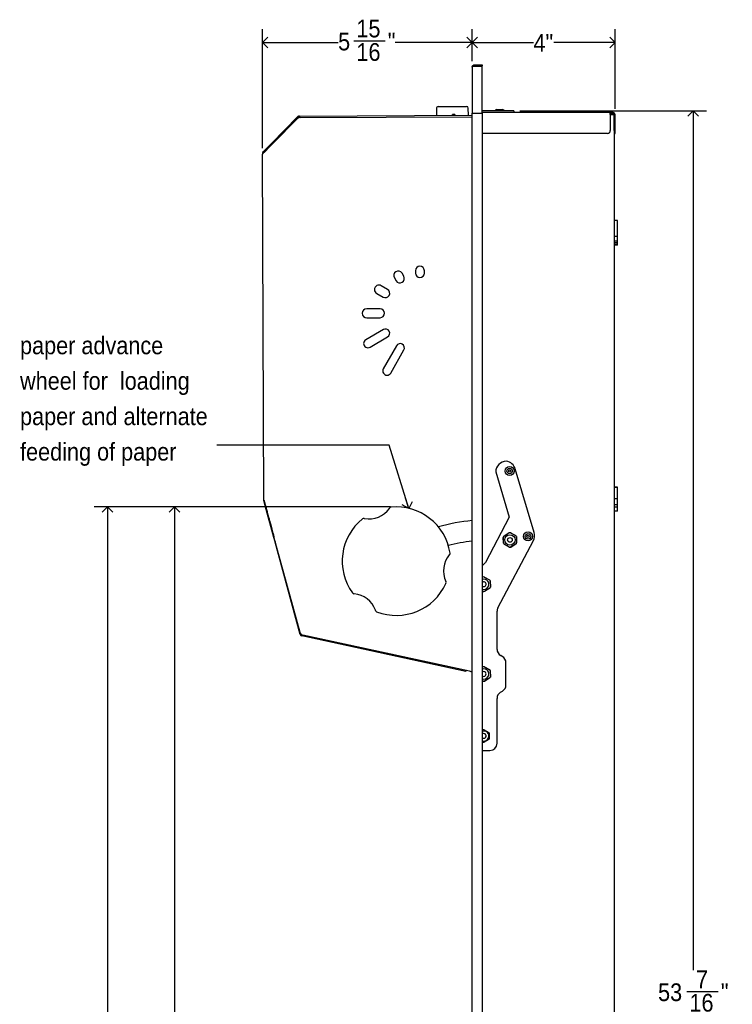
# Model space of a CAD drawing. Header units: inches. Extents: x 0 to 90, y 0 to 120.
# Tile 7 of 18: x 24 to 45, y 43 to 71. Entities that reach past the tile are written whole.
import ezdxf

# ---------------------------------------------------------------- set-up
doc = ezdxf.new("R2010")
doc.units = ezdxf.units.IN
doc.header["$MEASUREMENT"] = 0
doc.linetypes.add('SLD-Solid', pattern=[0])
doc.layers.add('DIMS', color=5, linetype='SLD-Solid')
doc.layers.add('NOTES', color=1, linetype='SLD-Solid')
doc.styles.add('SLDTEXTSTYLE0', font='GOTHIC.TTF', dxfattribs={"width": 0.913})
doc.styles.get("Standard").update_dxf_attribs({"font": 'GOTHIC.TTF'})
doc.dimstyles.new('SLDDIMSTYLE0', dxfattribs={"dimtxt": 0.5, "dimasz": 0.3, "dimexe": 0, "dimexo": 0.0625, "dimgap": 0.125, "dimtad": 0, "dimtih": 1, "dimtoh": 1, "dimdec": 6, "dimrnd": 1e-09, "dimzin": 12, "dimdsep": 46, "dimlunit": 5, "dimtxsty": 'SLDTEXTSTYLE0', "dimblk1": 'OPEN90', "dimblk2": 'OPEN90', "dimsah": 1, "dimcen": 0.09, "dimadec": 0, "dimazin": 3, "dimtfac": 1, "dimtofl": 0, "dimtmove": 0, "dimatfit": 3, "dimldrblk": 'OPEN90', "dimfxl": 0, "dimfrac": 2, "dimtolj": 1, "dimtzin": 12, "dimarcsym": 0})
doc.dimstyles.new('SLDDIMSTYLE1', dxfattribs={"dimtxt": 0.5, "dimasz": 0.3, "dimexe": 0, "dimexo": 0.0625, "dimgap": 0.125, "dimtad": 0, "dimrnd": 1e-09, "dimzin": 12, "dimdsep": 46, "dimlunit": 5, "dimtxsty": 'SLDTEXTSTYLE0', "dimblk1": 'OPEN90', "dimblk2": 'OPEN90', "dimsah": 1, "dimcen": 0.09, "dimadec": 0, "dimazin": 3, "dimtfac": 1, "dimtofl": 0, "dimtmove": 0, "dimatfit": 3, "dimldrblk": 'OPEN90', "dimfxl": 0, "dimfrac": 2, "dimtolj": 1, "dimtzin": 12, "dimarcsym": 0})
doc.dimstyles.new('SLDDIMSTYLE3', dxfattribs={"dimtxt": 0.5, "dimasz": 0.3, "dimexe": 0, "dimexo": 0.0625, "dimgap": 0.125, "dimtad": 0, "dimtih": 1, "dimtoh": 1, "dimrnd": 1e-09, "dimzin": 12, "dimdsep": 46, "dimlunit": 5, "dimtxsty": 'SLDTEXTSTYLE0', "dimblk1": 'OPEN90', "dimblk2": 'OPEN90', "dimsah": 1, "dimcen": 0.09, "dimadec": 0, "dimazin": 3, "dimtfac": 1, "dimtofl": 0, "dimtmove": 0, "dimatfit": 3, "dimldrblk": 'OPEN90', "dimfxl": 0, "dimfrac": 2, "dimtolj": 1, "dimtzin": 12, "dimarcsym": 0})
doc.dimstyles.new('SLDDIMSTYLE4', dxfattribs={"dimtxt": 0.18, "dimasz": 0.3, "dimexe": 0, "dimexo": 0.0625, "dimgap": 0, "dimtad": 0, "dimtih": 1, "dimtoh": 1, "dimdec": 0, "dimrnd": 1e-09, "dimzin": 0, "dimdsep": 46, "dimlunit": 5, "dimtxsty": 'Standard', "dimblk1": 'OPEN90', "dimblk2": 'OPEN90', "dimsah": 1, "dimcen": 0.09, "dimadec": 0, "dimazin": 0, "dimtfac": 0.3, "dimtdec": 0, "dimtofl": 0, "dimtmove": 0, "dimatfit": 3, "dimldrblk": 'OPEN90', "dimfxl": 0, "dimfrac": 2, "dimtolj": 1, "dimtzin": 0, "dimarcsym": 0})

# ---------------------------------------------------------------- blocks, each defined once
blk = doc.blocks.new('_Open90')
at = {"color": 0, "linetype": 'ByBlock', "lineweight": -2}
for p, q in [((0, 0), (-1, 0)), ((-0.5, 0.5), (0, 0)), ((0, 0), (-0.5, -0.5))]:
    blk.add_line(p, q, dxfattribs=at)
blk = doc.blocks.new('_D_2')
at = {"layer": 'DIMS'}
for p, q in [((34.862, 57.164), (26.5, 57.164)), ((26.875, 57.164), (26.875, 36.072)), ((26.875, 9.164), (26.875, 29.965))]:
    blk.add_line(p, q, dxfattribs=at)
at = {"layer": 'DIMS', "xscale": 0.3, "yscale": 0.3}
for p, rotation in [((26.875, 57.164), 90.0000000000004), ((26.875, 9.164), 270.0000000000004)]:
    blk.add_blockref('_Open90', p, dxfattribs=dict(at, rotation=rotation))
at = {"layer": 'DIMS', "insert": (26.633, 29.965), "char_height": 0.5, "attachment_point": 1, "rotation": 90, "style": 'SLDTEXTSTYLE0'}
blk.add_mtext('48" Max. (1220mm)', dxfattribs=at)
blk = doc.blocks.new('_D_5')
at = {"layer": 'DIMS'}
for p, q in [((38.507, 68.341), (43.774, 68.341)), ((43.399, 68.341), (43.399, 44.094)), ((43.222, 43.491), (44.108, 43.491)), ((43.399, 14.925), (43.399, 42.786)), ((41.306, 14.925), (43.774, 14.925))]:
    blk.add_line(p, q, dxfattribs=at)
at = {"layer": 'DIMS', "xscale": 0.3, "yscale": 0.3}
for p, rotation in [((43.399, 68.341), 90.0000000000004), ((43.399, 14.925), 270.0000000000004)]:
    blk.add_blockref('_Open90', p, dxfattribs=dict(at, rotation=rotation))
at = {"layer": 'DIMS', "char_height": 0.5, "attachment_point": 1, "style": 'SLDTEXTSTYLE0'}
for s, insert in [('7', (43.48, 44.086)), ('53', (42.41, 43.721)), ('"', (44.181, 43.721)), ('16', (43.295, 43.425))]:
    blk.add_mtext(s, dxfattribs=dict(at, insert=insert))
blk = doc.blocks.new('_D_6')
at = {"layer": 'DIMS'}
for p, q in [((31.249, 67.291), (31.249, 70.643)), ((37.168, 69.745), (37.168, 70.643)), ((33.827, 70.319), (34.712, 70.319)), ((31.249, 70.268), (33.384, 70.268)), ((37.168, 70.268), (34.992, 70.268))]:
    blk.add_line(p, q, dxfattribs=at)
at = {"layer": 'DIMS', "xscale": 0.3, "yscale": 0.3, "rotation": 180.0000000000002}
blk.add_blockref('_Open90', (31.249, 70.268, -8.638), dxfattribs=at)
at = {"layer": 'DIMS', "xscale": 0.3, "yscale": 0.3}
blk.add_blockref('_Open90', (37.168, 70.268, -8.638), dxfattribs=at)
at = {"layer": 'DIMS', "char_height": 0.5, "attachment_point": 1, "style": 'SLDTEXTSTYLE0'}
for s, insert in [('15', (33.9, 70.914)), ('"', (34.785, 70.548)), ('5', (33.384, 70.548)), ('16', (33.9, 70.252))]:
    blk.add_mtext(s, dxfattribs=dict(at, insert=insert))
blk = doc.blocks.new('_D_7')
at = {"layer": 'DIMS'}
for p, q in [((37.168, 69.745), (37.168, 70.643)), ((41.198, 68.401), (41.198, 70.643)), ((37.168, 70.268), (38.895, 70.268)), ((41.198, 70.268), (39.471, 70.268))]:
    blk.add_line(p, q, dxfattribs=at)
at = {"layer": 'DIMS', "xscale": 0.3, "yscale": 0.3, "rotation": 180.0000000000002}
blk.add_blockref('_Open90', (37.168, 70.268, -8.638), dxfattribs=at)
at = {"layer": 'DIMS', "xscale": 0.3, "yscale": 0.3}
blk.add_blockref('_Open90', (41.198, 70.268, -8.638), dxfattribs=at)
at = {"layer": 'DIMS', "insert": (38.895, 70.509), "char_height": 0.5, "attachment_point": 1, "style": 'SLDTEXTSTYLE0'}
blk.add_mtext('4"', dxfattribs=at)
blk = doc.blocks.new('_D_9')
at = {"layer": 'DIMS'}
for p, q in [((34.862, 57.164), (28.39, 57.164)), ((28.765, 57.164), (28.765, 27.745)), ((28.589, 27.143), (29.474, 27.143)), ((28.765, 13.58), (28.765, 26.438)), ((37.061, 13.58), (28.39, 13.58))]:
    blk.add_line(p, q, dxfattribs=at)
at = {"layer": 'DIMS', "xscale": 0.3, "yscale": 0.3}
for p, rotation in [((28.765, 57.164, -8.638), 90.0000000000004), ((28.765, 13.58, -8.638), 270.0000000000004)]:
    blk.add_blockref('_Open90', p, dxfattribs=dict(at, rotation=rotation))
at = {"layer": 'DIMS', "char_height": 0.5, "attachment_point": 1, "style": 'SLDTEXTSTYLE0'}
for s, insert in [('9', (28.847, 27.738)), ('43', (27.776, 27.372)), ('"', (29.547, 27.372)), ('16', (28.662, 27.076))]:
    blk.add_mtext(s, dxfattribs=dict(at, insert=insert))
blk = doc.blocks.new('SW_NOTE_0_2')
at = {"layer": 'NOTES', "color": 0, "char_height": 0.5, "attachment_point": 1, "style": 'SLDTEXTSTYLE0'}
for s, insert in [('paper advance ', (-5.553, 3.067)), ('wheel for  loading ', (-5.553, 2.067)), ('paper and alternate ', (-5.553, 1.067)), ('feeding of paper', (-5.553, 0.067))]:
    blk.add_mtext(s, dxfattribs=dict(at, insert=insert))

msp = doc.modelspace()

# ---------------------------------------------------------------- linework, layer by layer
at = {"color": 7, "linetype": 'SLD-Solid', "lineweight": 25}
for p, q in [((37.1682838, 69.578629), (37.1682838, 68.278829)), ((37.2271838, 69.637529), (37.2271838, 69.607629)), ((37.2271838, 69.637529), (37.4481838, 69.637529)), ((37.2271838, 69.607629), (37.4481838, 69.607629)), ((37.2271838, 69.6040934), (37.4481838, 69.6040934)), ((37.4481838, 69.637529), (37.4481838, 69.607629)), ((37.4481838, 68.278829), (37.4481838, 69.6040934)), ((36.1570781, 68.4113447), (36.1579508, 68.2113466)), ((36.2068595, 68.4615624), (37.0068375, 68.465053)), ((37.0579422, 68.2152736), (37.0570695, 68.4152717)), ((37.8620471, 68.377829), (37.8129843, 68.362829)), ((37.8129843, 68.362829), (37.8129843, 68.340829)), ((38.0669843, 68.362829), (37.8129843, 68.362829)), ((37.8620471, 68.377829), (38.0179215, 68.377829)), ((38.0669843, 68.362829), (38.0179215, 68.377829)), ((38.0669843, 68.340829), (38.0669843, 68.362829)), ((31.5004923, 67.4218021), (32.2494302, 68.1773044)), ((31.5210876, 67.4013857), (32.2700256, 68.156888)), ((31.5262847, 67.4036029), (32.2401649, 68.1237402)), ((32.2903679, 68.194471), (37.1682838, 68.2157551)), ((32.2904944, 68.1654713), (32.2903679, 68.194471)), ((32.2905567, 68.1511883), (32.2904944, 68.1654713)), ((32.3107471, 68.1533377), (37.1682838, 68.1745329)), ((36.6769963, 68.2426117), (36.6116314, 68.2423265)), ((36.6117579, 68.2133268), (36.6116314, 68.2423265)), ((36.6769963, 68.2426117), (36.6771228, 68.213612)), ((37.1682838, 68.278929), (37.2271838, 68.278929)), ((37.1682838, 14.938929), (37.1682838, 68.278829)), ((37.1682838, 68.278829), (37.2271838, 68.278829)), ((37.2271838, 68.278829), (37.4481838, 68.278829)), ((37.4480838, 68.278829), (37.4480838, 14.938929)), ((38.3399843, 68.340829), (37.4481838, 68.340829)), ((41.0623309, 68.292829), (37.4481838, 68.292829)), ((38.3399843, 68.340829), (38.3399843, 68.292829)), ((41.0623309, 68.233929), (41.0623309, 68.292829)), ((41.093928, 68.292829), (41.0623309, 68.292829)), ((41.093928, 68.262929), (41.0623309, 68.262929)), ((41.0623309, 68.233929), (41.1091838, 68.233929)), ((41.0623309, 68.233929), (41.0623309, 67.782929)), ((41.123928, 68.292829), (41.093928, 68.292829)), ((41.093928, 68.262929), (41.123928, 68.262929)), ((41.1091838, 68.233929), (41.1680838, 68.233929)), ((41.123928, 68.262929), (41.123928, 68.292829)), ((41.1391838, 68.292829), (41.123928, 68.292829)), ((41.1391838, 68.262929), (41.123928, 68.262929)), ((41.1680838, 68.233929), (41.1680838, 14.983929)), ((41.1681838, 67.782929), (41.1681838, 68.233929)), ((41.1980838, 67.782929), (41.1980838, 68.233929)), ((40.9823309, 67.702929), (37.4480838, 67.702929)), ((41.1681838, 67.782929), (41.1681838, 67.702929)), ((41.1681838, 67.702929), (41.1980838, 67.702929)), ((41.1980838, 67.702929), (41.1980838, 67.782929)), ((31.2947969, 67.2143039), (31.5004923, 67.4218021)), ((31.3153923, 67.1938875), (31.5210876, 67.4013857)), ((31.5210876, 67.4013857), (31.5004923, 67.4218021)), ((31.2484175, 67.143388), (31.2485048, 67.1233882)), ((31.2487552, 67.1242453), (31.2485048, 67.1233882)), ((31.2911083, 57.3594461), (31.2485048, 67.1233882)), ((31.254666, 67.1738212), (31.2947969, 67.2143039)), ((31.2752613, 67.1534047), (31.254666, 67.1738212)), ((31.2752613, 67.1534047), (31.3153923, 67.1938875)), ((31.3153923, 67.1938875), (31.2947969, 67.2143039)), ((41.2620838, 65.2518771), (41.1680838, 65.2518771)), ((41.2620838, 64.8051481), (41.2620838, 65.2518771)), ((41.1680838, 64.8051481), (41.2620838, 64.8051481)), ((41.2620838, 64.6646577), (41.2620838, 64.8051481)), ((41.2620838, 64.6646577), (41.1680838, 64.6646577)), ((41.1680838, 64.6303561), (41.2620838, 64.6303561)), ((41.2620838, 64.5692799), (41.1680838, 64.5692799)), ((41.2620838, 64.5550632), (41.1680838, 64.5550632)), ((41.2620838, 64.6303561), (41.2620838, 64.6646577)), ((41.2620838, 64.5692799), (41.2620838, 64.6303561)), ((41.2620838, 64.5550632), (41.2620838, 64.5692799)), ((34.9709434, 63.6313696), (35.0192105, 63.5486046)), ((35.2351694, 63.6745481), (35.1869023, 63.7573131)), ((35.5662833, 63.8303429), (35.5665689, 63.764898)), ((35.8185863, 63.7658184), (35.8162809, 63.8314338)), ((35.8165665, 63.7659888), (35.8185863, 63.7658184)), ((34.7773851, 63.3046596), (34.6013009, 63.4053)), ((34.4772468, 63.1882503), (34.653331, 63.0876099)), ((34.5658765, 62.7554346), (34.1908801, 62.7537984)), ((34.1919709, 62.5038007), (34.5669674, 62.505437)), ((34.6597212, 62.1699154), (34.1638268, 61.8807183)), ((34.2849623, 61.6730037), (34.7808567, 61.9622008)), ((35.0313487, 61.7138853), (34.6591863, 61.0627362)), ((35.1797644, 61.7661002), (35.2145818, 61.7449856)), ((34.8679501, 60.9434179), (35.2401124, 61.594567)), ((37.8317105, 58.1518841), (38.2114562, 56.8727677)), ((38.9142901, 56.4406154), (38.380136, 58.2398332)), ((41.2620838, 57.7259647), (41.1680838, 57.7259647)), ((41.2620838, 57.7099275), (41.1680838, 57.7099275)), ((41.2620838, 57.7099275), (41.2620838, 57.7259647)), ((41.2620838, 57.4014147), (41.2620838, 57.7099275)), ((31.2911955, 57.3394463), (31.2911083, 57.3594461)), ((31.2932373, 57.3244436), (31.2959902, 57.314346)), ((31.3028935, 57.316228), (31.2959902, 57.314346)), ((31.2972926, 57.309569), (31.2959902, 57.314346)), ((31.3041854, 57.3114482), (31.2972926, 57.309569)), ((31.3556479, 57.0955241), (31.2972926, 57.309569)), ((41.1680838, 57.4014147), (41.2620838, 57.4014147)), ((41.2620838, 57.2220667), (41.2620838, 57.4014147)), ((31.5724825, 56.300184), (31.3556479, 57.0955241)), ((41.2620838, 57.2220667), (41.1680838, 57.2220667)), ((41.1680838, 57.1703587), (41.2620838, 57.1703587)), ((41.2620838, 57.0458545), (41.1680838, 57.0458545)), ((41.2620838, 57.1703587), (41.2620838, 57.2220667)), ((41.2620838, 57.0458545), (41.2620838, 57.1703587)), ((38.2114562, 56.8727677), (37.5388173, 55.5960172)), ((38.0687538, 56.3502973), (38.2017997, 56.4315302)), ((38.2457719, 56.4355354), (38.3942503, 56.3546048)), ((38.2517847, 56.4327576), (38.3886574, 56.358153)), ((31.6040566, 56.1843717), (31.5724825, 56.300184)), ((32.3109781, 53.6186069), (31.5746489, 56.3194312)), ((31.6109574, 56.1862531), (31.6040566, 56.1843717)), ((31.6078705, 56.1703823), (31.6040566, 56.1843717)), ((31.6078705, 56.1703823), (31.6147713, 56.1722637)), ((32.3180548, 53.5654565), (31.6078705, 56.1703823)), ((37.8902364, 54.3137147), (38.892115, 56.2154021)), ((38.0486512, 56.1505577), (38.0448244, 56.3063953)), ((38.0493526, 56.1433512), (38.0451712, 56.3136276)), ((38.4056054, 56.1248389), (38.2484461, 56.0288832)), ((38.4129416, 56.3274967), (38.4173604, 56.1475503)), ((38.4147129, 56.3154785), (38.4185397, 56.1596409)), ((38.2232119, 56.0287162), (38.0645686, 56.1151873)), ((38.2115794, 56.0332786), (38.0747067, 56.1078832)), ((38.3946102, 56.1157389), (38.2615643, 56.034506)), ((37.5388173, 55.5960172), (37.4480838, 55.5052837)), ((37.4480838, 55.1719456), (37.4637817, 55.1815302)), ((37.5077539, 55.1855354), (37.6562323, 55.1046048)), ((37.5137667, 55.1827576), (37.6506394, 55.108153)), ((37.6749236, 55.0774967), (37.6793424, 54.8975503)), ((37.6766949, 55.0654785), (37.6805217, 54.9096409)), ((37.4851939, 54.7787162), (37.4480838, 54.7989437)), ((37.4735614, 54.7832786), (37.4480838, 54.7971655)), ((37.6675874, 54.8748389), (37.5104281, 54.7788832)), ((37.6565922, 54.8657389), (37.5235463, 54.784506)), ((37.867182, 53.1463507), (37.867182, 54.2204932)), ((32.3397053, 53.5713591), (32.3180548, 53.5654565)), ((32.3678593, 53.5523726), (32.3617062, 53.5240329)), ((36.986357, 52.5199228), (32.3617062, 53.5240329)), ((37.0946288, 52.5266706), (32.3862743, 53.5471792)), ((38.0139873, 52.947565), (37.9714642, 52.9707429)), ((36.9925101, 52.5482625), (36.986357, 52.5199228)), ((37.4480838, 52.6399346), (37.4637997, 52.6495302)), ((37.5077719, 52.6535354), (37.6562503, 52.5726048)), ((37.5137847, 52.6507576), (37.6506574, 52.576153)), ((37.6749416, 52.5454967), (37.6793604, 52.3655503)), ((37.6767129, 52.5334785), (37.6805397, 52.3776409)), ((38.1182694, 52.1420004), (38.1182694, 52.7719572)), ((37.4852119, 52.2467162), (37.4480838, 52.2669535)), ((37.4735794, 52.2512786), (37.4480838, 52.2651754)), ((37.6676054, 52.3428389), (37.5104461, 52.2468832)), ((37.6566102, 52.3337389), (37.5235643, 52.252506)), ((37.9629602, 51.9349549), (38.0224913, 51.9713024)), ((37.867182, 50.4948841), (37.867182, 51.7642569)), ((37.4480838, 50.8554026), (37.477182, 50.8722025)), ((37.4639446, 50.8640263), (37.4816838, 50.874268)), ((37.4997384, 50.8752539), (37.5016838, 50.874268)), ((37.5016838, 50.874268), (37.5194229, 50.8640263)), ((37.507182, 50.8722025), (37.632182, 50.8000337)), ((37.632182, 50.6037346), (37.507182, 50.5315658)), ((37.6174446, 50.8074335), (37.6351838, 50.7971917)), ((37.6351838, 50.6083982), (37.6174446, 50.5981565)), ((37.6451838, 50.7798712), (37.6451838, 50.7593878)), ((37.6451838, 50.6462021), (37.6451838, 50.6257187)), ((37.647182, 50.7740529), (37.647182, 50.6297153)), ((37.477182, 50.5315658), (37.4480838, 50.5483657)), ((37.4480838, 50.2948841), (37.667182, 50.2948841)), ((37.4816838, 50.531322), (37.4639446, 50.5415637)), ((37.5194229, 50.5415637), (37.5016838, 50.531322))]:
    msp.add_line(p, q, dxfattribs=at)
at = {"color": 7, "linetype": 'SLD-Solid', "lineweight": 25, "flags": 128}
msp.add_lwpolyline([(37.4480838, 50.8410847), (37.4865317, 50.8477034), (37.531563, 50.8422032)], dxfattribs=at)
at = {"color": 7, "linetype": 'SLD-Solid', "lineweight": 25}
for centre, radius in [((38.223948, 58.1780018), 0.127), ((38.223948, 58.1780018), 0.0779372), ((38.223948, 58.1780018), 0.03125), ((38.7429111, 56.3340137), 0.127), ((38.7429111, 56.3340137), 0.0779372), ((38.2311838, 56.233929), 0.145), ((38.2311838, 56.233929), 0.0669008), ((38.7429111, 56.3340137), 0.03125)]:
    msp.add_circle(centre, radius, dxfattribs=at)
for centre, radius, start, end in [((36.2070776, 68.4115629), 0.05, 90.25, 180.25), ((37.00707, 68.4150536), 0.05, 0.25, 90.25), ((32.3111834, 68.0533387), 0.1, 90.25, 135.25), ((32.2906209, 68.1364716), 0.058, 90.25, 135.25), ((32.2906209, 68.1364716), 0.029, 90.25, 135.25), ((41.1391838, 68.233929), 0.0589, 0, 90), ((41.1391838, 68.233929), 0.029, 0, 90), ((40.9823309, 67.782929), 0.08, 270, 0), ((31.3064169, 67.1436411), 0.058, 150.23823448, 180.25), ((35.6912821, 63.8308883), 0.125, 0.25, 180.25), ((35.0789228, 63.6943414), 0.125, 30.25, 210.25), ((35.12719, 63.6115764), 0.125, 210.25, 30.25), ((35.6915677, 63.7654434), 0.125, 180.25, 0.25), ((34.5339754, 63.2998035), 0.1251489, 57.45490087, 243.04509913), ((34.715358, 63.1961347), 0.125, 240.25, 60.25), ((34.1914255, 62.6287996), 0.125, 90.25, 270.25), ((34.5664219, 62.6304358), 0.125, 270.25, 90.25), ((34.720289, 62.0660581), 0.1202281, 300.25, 120.25), ((34.2234882, 61.7763325), 0.1202326, 119.75001752, 300.74998248), ((35.1357306, 61.6542262), 0.1202281, 330.25, 150.25), ((34.7635682, 61.0030771), 0.1202281, 150.25, 330.25), ((38.1317105, 58.1518841), 0.3, 90, 180), ((38.0925424, 58.154452), 0.3, 16.53516851, 82.49803845), ((38.2244463, 58.1770909), 0.03125, 112.44828085, 212.97626394), ((38.2244463, 58.1770909), 0.03125, 24.43270414, 112.44828085), ((31.349195, 57.3396994), 0.058, 180.25, 195.25), ((34.2505416, 57.5404462), 0.7130409, 260.19231159, 324.23264548), ((34.8781089, 57.1064062), 0.05, 95.85107236, 145.3313728), ((35.0289847, 55.6341166), 1.53, 8.57388471, 95.85107236), ((35.0289847, 55.6341166), 1.53, 128.57388471, 215.85107236), ((34.1061702, 56.7911877), 0.05, 79.09358427, 128.57388471), ((37.4931838, 52.451929), 4.3391617, 94.29410988, 107.11256972), ((38.2278552, 56.3888557), 0.05, 61.40669843, 121.40669843), ((38.6266965, 56.3552342), 0.3, 332.21809556, 16.53516851), ((37.4931838, 52.451929), 3.7566524, 94.96151419, 105.41615115), ((38.0948093, 56.3076228), 0.05, 121.40669843, 181.40669843), ((38.0986361, 56.1517852), 0.05, 181.40669843, 241.40669843), ((38.3647279, 56.314251), 0.05, 1.40669843, 61.40669843), ((38.3685548, 56.1584134), 0.05, 301.40669843, 1.40669843), ((36.4924448, 55.8547619), 0.05, 319.09358427, 8.57388471), ((38.2355089, 56.0771805), 0.05, 241.40669843, 301.40669843), ((37.069136, 55.3551033), 0.7130409, 140.19231159, 204.23264548), ((36.3794627, 55.0286341), 0.05, 335.85107236, 25.3313728), ((37.4931658, 54.983929), 0.145, 251.88590245, 108.11409755), ((37.4931658, 54.983929), 0.0675, 285.53907894, 131.90375784), ((37.4898372, 55.1388557), 0.05, 61.40669843, 121.40669843), ((37.6267099, 55.064251), 0.05, 1.40669843, 61.40669843), ((33.8293824, 54.7673096), 0.05, 215.85107236, 265.3313728), ((35.0289847, 55.6341166), 1.53, 248.57388471, 335.85107236), ((37.4931658, 54.983929), 0.0675, 228.09624216, 285.53907894), ((37.4974908, 54.8271805), 0.05, 241.40669843, 301.40669843), ((37.6305368, 54.9084134), 0.05, 301.40669843, 1.40669843), ((33.7672764, 54.0068004), 0.7130409, 20.19231159, 84.23264548), ((34.488339, 54.2564003), 0.05, 199.09358427, 248.57388471), ((38.067182, 54.2204932), 0.2, 152.21809556, 180), ((32.4074568, 53.64491), 0.1, 195.25, 257.77063297), ((32.3740125, 53.5807123), 0.058, 195.25, 257.75), ((32.3740125, 53.5807123), 0.029, 221.46551051, 257.75), ((38.067182, 53.1463507), 0.2, 180, 241.40669843), ((37.9182694, 52.7719572), 0.2, 0, 61.40669843), ((37.062855, 52.3800745), 0.15, 45.34318868, 77.77063297), ((37.4931838, 52.451929), 0.145, 251.87841572, 108.12158428), ((37.4931838, 52.451929), 0.0669008, 227.61314768, 132.38685232), ((37.4898552, 52.6068557), 0.05, 61.40669843, 121.40669843), ((37.6267279, 52.532251), 0.05, 1.40669843, 61.40669843), ((37.4975089, 52.2951805), 0.05, 241.40669843, 301.40669843), ((37.6305548, 52.3764134), 0.05, 301.40669843, 1.40669843), ((37.9182694, 52.1420004), 0.2, 301.40669843, 0), ((38.067182, 51.7642569), 0.2, 121.40669843, 180), ((37.492182, 50.8462217), 0.03, 60, 120), ((37.4916838, 50.702795), 0.145, 252.50096989, 74.03624347), ((37.4916838, 50.702795), 0.0669008, 74.03624347, 130.67077715), ((37.4916838, 50.702795), 0.0669008, 229.32922285, 74.03624347), ((37.490682, 50.7027502), 0.0669008, 272.99165714, 92.1321308), ((37.617182, 50.7740529), 0.03, 0, 60), ((37.617182, 50.6297153), 0.03, 300, 0), ((37.6251838, 50.7798712), 0.02, 0, 60), ((37.6251838, 50.6257187), 0.02, 300, 0), ((37.492182, 50.5575466), 0.03, 240, 300), ((37.4916838, 50.5486425), 0.02, 240, 300), ((37.667182, 50.4948841), 0.2, 270, 0)]:
    msp.add_arc(centre, radius, start, end, dxfattribs=at)
for points, knots in [([(37.1682838, 69.578629), (37.1689848, 69.5854979), (37.170387, 69.5992366), (37.1812929, 69.6173692), (37.1972387, 69.6307151), (37.213639, 69.6368302), (37.2238321, 69.637356), (37.2271838, 69.637529)], [0, 0, 0, 0, 0.222700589, 0.4454287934, 0.6681571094, 0.8908852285, 1, 1, 1, 1]), ([(37.2059914, 69.5981079), (37.2062147, 69.5984545), (37.2084836, 69.6019761), (37.2160064, 69.6061742), (37.223458, 69.607144), (37.2271838, 69.607629)], [0, 0, 0, 0, 0.0517606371, 0.5258803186, 1, 1, 1, 1]), ([(31.3994603, 67.2763526), (31.3827673, 67.2552488), (31.3496425, 67.2133711), (31.301073, 67.1679647), (31.260706, 67.13771), (31.252959, 67.1289817), (31.2487552, 67.1242453)], [0, 0, 0, 0, 0.2520748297, 0.5002078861, 0.7287892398, 1, 1, 1, 1]), ([(31.2911083, 57.3594461), (31.2916401, 57.3566556), (31.2926292, 57.3514659), (31.2988223, 57.3320143), (31.3055877, 57.3059474), (31.3149963, 57.2720412), (31.327371, 57.2264067), (31.3419243, 57.1730687), (31.35684, 57.1183582), (31.3715791, 57.0642268), (31.3872115, 57.0068887), (31.4044006, 56.9438399), (31.4250442, 56.8683799), (31.4508595, 56.7723261), (31.4844762, 56.647755), (31.5267941, 56.4935498), (31.557799, 56.380739), (31.5746489, 56.3194312)], [0, 0, 0, 0, 0.0333773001, 0.062073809, 0.0914668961, 0.1245831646, 0.1722788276, 0.2287854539, 0.2789765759, 0.3269607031, 0.3797336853, 0.43732466, 0.4997560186, 0.5853700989, 0.6972738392, 0.8354815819, 1, 1, 1, 1]), ([(34.8291009, 57.123677), (34.8301151, 57.1250914), (34.8320606, 57.1278044), (34.8344615, 57.1312171), (34.8360307, 57.133468), (34.8368537, 57.1346561), (34.8369451, 57.1347882), (34.8369862, 57.1348476)], [0, 0, 0, 0, 0.2684958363, 0.5149963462, 0.7074854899, 0.8683926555, 1, 1, 1, 1]), ([(34.1156304, 56.8402846), (34.1157316, 56.840265), (34.1159321, 56.8402263), (34.117569, 56.8399127), (34.1204502, 56.83937), (34.1245375, 56.8386203), (34.1276347, 56.8380791), (34.129081, 56.8378263)], [0, 0, 0, 0, 0.1573600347, 0.3120137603, 0.5140663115, 0.7730839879, 1, 1, 1, 1]), ([(36.5302339, 55.8220207), (36.5301664, 55.8219428), (36.5300326, 55.8217885), (36.5289425, 55.8205277), (36.527032, 55.8183039), (36.524339, 55.8151391), (36.5223217, 55.8127274), (36.5213797, 55.8116012)], [0, 0, 0, 0, 0.1573600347, 0.3120137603, 0.5140663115, 0.7730839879, 1, 1, 1, 1]), ([(36.4189237, 55.0624409), (36.4196415, 55.0608553), (36.4210183, 55.057814), (36.4227733, 55.0540284), (36.423938, 55.051544), (36.4245554, 55.0502372), (36.4246242, 55.0500921), (36.4246551, 55.0500267)], [0, 0, 0, 0, 0.2684958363, 0.5149963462, 0.7074854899, 0.8683926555, 1, 1, 1, 1]), ([(33.8389295, 54.716232), (33.8371974, 54.7164032), (33.8338752, 54.7167315), (33.8297192, 54.7171044), (33.8269853, 54.7173379), (33.8255449, 54.7174566), (33.8253848, 54.7174697), (33.8253128, 54.7174755)], [0, 0, 0, 0, 0.2684958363, 0.5149963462, 0.7074854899, 0.8683926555, 1, 1, 1, 1]), ([(34.4410897, 54.2400447), (34.4410561, 54.2401421), (34.4409893, 54.2403351), (34.4404425, 54.2419095), (34.4394719, 54.244676), (34.4380775, 54.2485906), (34.4369976, 54.2515434), (34.4364933, 54.2529224)], [0, 0, 0, 0, 0.1573600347, 0.3120137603, 0.5140663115, 0.7730839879, 1, 1, 1, 1]), ([(32.3314803, 53.5808522), (32.3286316, 53.5788315), (32.3217476, 53.5739485), (32.3179048, 53.5689793), (32.3180167, 53.5663503), (32.3180548, 53.5654565)], [0, 0, 0, 0, 0.3178449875, 0.7680926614, 1, 1, 1, 1]), ([(32.3617062, 53.5240329), (32.3635158, 53.5243533), (32.3671353, 53.5249942), (32.3742978, 53.5340422), (32.3798957, 53.5438977), (32.3826763, 53.5487933)], [0, 0, 0, 0, 0.3347558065, 0.6695469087, 1, 1, 1, 1])]:
    msp.add_open_spline(points, degree=3, knots=knots, dxfattribs=at)
for points in [[(37.2271838, 69.6040934), (37.2194657, 69.6019714), (37.2040295, 69.5977273), (37.1845604, 69.5913612), (37.1709399, 69.5849951), (37.1691691, 69.580751), (37.1682838, 69.578629)], [(31.5262847, 67.4036029), (31.5042311, 67.3823905), (31.4601238, 67.3399658), (31.4196815, 67.297557), (31.3994603, 67.2763526)]]:
    msp.add_open_spline(points, degree=3, dxfattribs=at)

# ---------------------------------------------------------------- block references
at = {"layer": 'NOTES'}
msp.add_blockref('SW_NOTE_0_2', (29.9645503, 58.9059411), dxfattribs=at)

# ---------------------------------------------------------------- dimensions: what is measured, and where the dimension line sits
at = {"layer": 'DIMS'}
for p1, dimstyle, picture, middle in [((31.2487552, 67.1242453), 'SLDDIMSTYLE0', '_D_6', (34.1878695, 70.2675496)), ((41.1980838, 68.233929), 'SLDDIMSTYLE3', '_D_7', (39.1831838, 70.2675496))]:
    dim = msp.add_linear_dim(base=(37.1682838, 70.2675496), p1=p1, p2=(37.1682838, 69.578629), dimstyle=dimstyle, dxfattribs=at)
    dim.commit()
    dim.dimension.update_dxf_attribs({"geometry": picture, "text_midpoint": middle, "dimtype": 160})
for base, p1, p2, picture, middle in [((43.3985393, 14.924929), (38.3399843, 68.340829), (41.1391838, 14.924929), '_D_5', (43.3985393, 43.4401167)), ((28.7649089, 13.580229), (35.0289847, 57.1641166), (37.2271838, 13.580229), '_D_9', (28.7649089, 27.0916344))]:
    dim = msp.add_linear_dim(base=base, p1=p1, p2=p2, angle=90, dimstyle='SLDDIMSTYLE0', dxfattribs=at)
    dim.commit()
    dim.dimension.update_dxf_attribs({"geometry": picture, "text_midpoint": middle, "dimtype": 160})
dim = msp.add_linear_dim(base=(26.8751451, 9.1641166), p1=(35.0289847, 57.1641166), p2=(2.6091709, 9.1641166), angle=90, text='48" Max. (1220mm)', dimstyle='SLDDIMSTYLE1', dxfattribs=at)
dim.commit()
dim.dimension.update_dxf_attribs({"geometry": '_D_2', "text_midpoint": (26.8751451, 33.0183181), "dimtype": 160})

# ---------------------------------------------------------------- leaders
at = {"layer": 'NOTES'}
msp.add_leader([(35.37697, 57.124018), (34.8287753, 58.9059411), (29.9645503, 58.9059411)], dimstyle='SLDDIMSTYLE4', dxfattribs=at)

doc.saveas('drawing.dxf')
